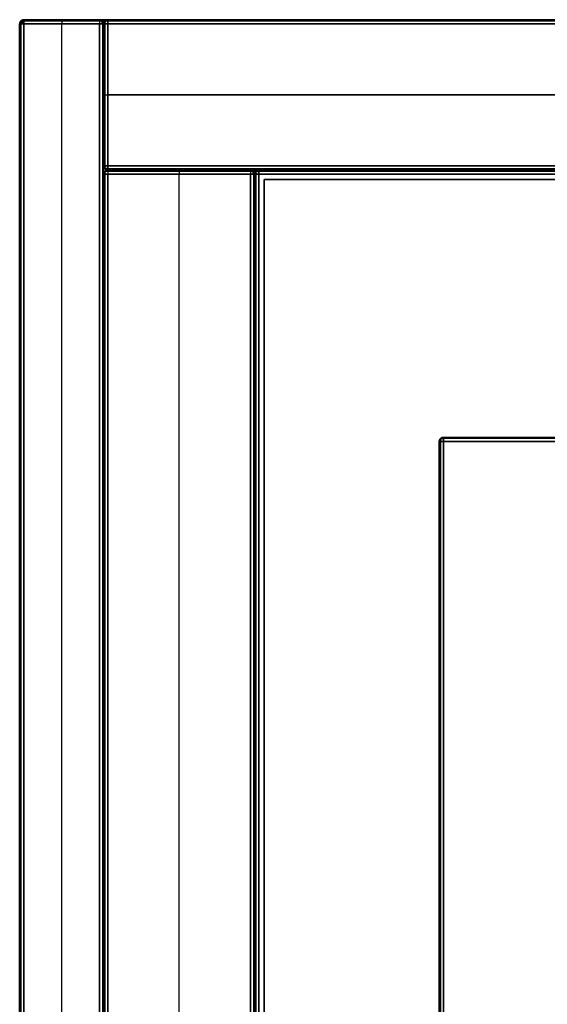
# Model space of a CAD drawing. Header units: millimetres. Extents: x 7375 to 8710, y 0 to 470.
# Tile 3 of 15: x 7375 to 7438, y 352 to 470. Entities that reach past the tile are written whole.
import ezdxf

# ---------------------------------------------------------------- set-up
doc = ezdxf.new("R2010")
doc.units = ezdxf.units.MM
doc.layers.add('ripiani', color=18, linetype='Continuous', true_color=0x4c0000)
doc.layers.add('struttura', color=18, linetype='Continuous', true_color=0x4c0000)

msp = doc.modelspace()

# ---------------------------------------------------------------- linework, layer by layer
at = {"layer": 'ripiani'}
for p, q in [((8031.48, 450.86, 443.5), (7403.89, 450.86, 443.5)), ((7403.89, 450.86, 443.5), (7403.89, 30.86, 443.5))]:
    msp.add_line(p, q, dxfattribs=at)
for points in [[(8031.48, 450.86, 439.5), (7717.68, 450.86, 439.5), (7403.89, 450.86, 439.5)], [(7403.89, 450.86, 439.5), (7403.89, 450.86, 443.5), (7403.89, 450.86, 447.5)], [(7403.89, 450.86, 447.5), (7717.68, 450.86, 447.5), (8031.48, 450.86, 447.5)], [(7403.89, 450.86, 439.5), (7403.89, 240.86, 439.5), (7403.89, 30.86, 439.5)], [(7403.89, 30.86, 447.5), (7403.89, 240.86, 447.5), (7403.89, 450.86, 447.5)]]:
    msp.add_open_spline(points, degree=2, dxfattribs=at)
at = {"layer": 'struttura'}
for p, q in [((7374.65, 469.5, 410), (7374.65, 0.5, 410)), ((7374.65, 469.5, 745), (7374.65, 0.5, 745)), ((7374.65, 469.5, 75), (7374.65, 0.5, 75)), ((7375.16, 470, 410), (7384.19, 470, 410)), ((7375.16, 470, 745), (8042.15, 470, 745)), ((7375.16, 470, 75), (8042.15, 470, 75)), ((7379.68, 470, 80.5), (7379.68, 470, 739.5)), ((7379.68, 0.5, 740), (7379.68, 469.5, 740)), ((7379.68, 0.5, 80), (7379.68, 469.5, 80)), ((7384.7, 0.5, 410), (7384.7, 469.5, 410)), ((7384.7, 469.5, 410), (7384.7, 452.5, 410)), ((7385.2, 470, 410), (8042.15, 470, 410)), ((7384.7, 461, 80.5), (7384.7, 461, 739.5)), ((7385.2, 461, 740), (8042.15, 461, 740)), ((8042.15, 461, 80), (7385.2, 461, 80)), ((7384.7, 451.5, 401), (7384.7, 15.5, 401)), ((7384.7, 451.5, 731), (7384.7, 15.5, 731)), ((7385.2, 452, 401), (7402.27, 452, 401)), ((7385.2, 452, 410), (8042.15, 452, 410)), ((7385.2, 452, 731), (8042.15, 452, 731)), ((7393.73, 452, 80.5), (7393.73, 452, 721.5)), ((7393.73, 15.5, 722), (7393.73, 451.5, 722)), ((7393.73, 15.5, 80), (7393.73, 451.5, 80)), ((7402.77, 15.5, 401), (7402.77, 451.5, 401)), ((7402.77, 451.5, 89), (7402.77, 15.5, 89)), ((7403.27, 452, 89), (8042.15, 452, 89)), ((7425.36, 420, 40), (8042.15, 420, 40)), ((7424.86, 419.5, 40), (7424.86, 50.5, 40))]:
    msp.add_line(p, q, dxfattribs=at)
for points, weights in [([(7375.16, 470, 739.5), (7374.65, 470, 739.5), (7374.65, 469.5, 739.5)], [1, 0.707106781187, 0.999999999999]), ([(7374.65, 469.5, 80.5), (7374.65, 470, 80.5), (7375.16, 470, 80.5)], [1, 0.707106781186, 1]), ([(7375.16, 470, 410), (7374.65, 470, 410), (7374.65, 469.5, 410)], [1, 0.707106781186, 1]), ([(7375.16, 470, 740.5), (7374.65, 470, 740.5), (7374.65, 469.5, 740.5)], [0.999999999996, 0.707106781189, 0.999999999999]), ([(7374.65, 469.5, 749.5), (7374.65, 470, 749.5), (7375.16, 470, 749.5)], [0.999999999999, 0.707106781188, 0.999999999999]), ([(7375.16, 470, 745), (7374.65, 470, 745), (7374.65, 469.5, 745)], [1, 0.707106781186, 1]), ([(7375.16, 470, 70.5), (7374.65, 470, 70.5), (7374.65, 469.5, 70.5)], [0.999999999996, 0.707106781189, 1]), ([(7374.65, 469.5, 79.5), (7374.65, 470, 79.5), (7375.16, 470, 79.5)], [0.999999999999, 0.707106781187, 1]), ([(7375.16, 470, 75), (7374.65, 470, 75), (7374.65, 469.5, 75)], [1, 0.707106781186, 1]), ([(7384.19, 470, 739.5), (7384.7, 470, 739.5), (7384.7, 469.5, 739.5)], [1, 0.707106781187, 0.999999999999]), ([(7384.7, 469.5, 80.5), (7384.7, 470, 80.5), (7384.19, 470, 80.5)], [0.999999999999, 0.707106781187, 1]), ([(7384.19, 470, 410), (7384.7, 470, 410), (7384.7, 469.5, 410)], [1, 0.707106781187, 1]), ([(7385.2, 470, 80.5), (7384.7, 470, 80.5), (7384.7, 469.5, 80.5)], [1, 0.707106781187, 0.999999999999]), ([(7384.7, 469.5, 739.5), (7384.7, 470, 739.5), (7385.2, 470, 739.5)], [0.999999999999, 0.707106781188, 0.999999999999]), ([(7385.2, 470, 410), (7384.7, 470, 410), (7384.7, 469.5, 410)], [1, 0.707106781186, 1]), ([(7385.2, 452, 739.5), (7384.7, 452, 739.5), (7384.7, 452.5, 739.5)], [1, 0.707106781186, 1]), ([(7384.7, 452.5, 80.5), (7384.7, 452, 80.5), (7385.2, 452, 80.5)], [1, 0.707106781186, 1]), ([(7385.2, 452, 410), (7384.7, 452, 410), (7384.7, 452.5, 410)], [1, 0.707106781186, 1]), ([(7385.2, 452, 80.5), (7384.7, 452, 80.5), (7384.7, 451.5, 80.5)], [0.999999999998, 0.707106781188, 0.999999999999]), ([(7385.2, 452, 721.5), (7384.7, 452, 721.5), (7384.7, 451.5, 721.5)], [0.999999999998, 0.707106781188, 0.999999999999]), ([(7385.2, 452, 401), (7384.7, 452, 401), (7384.7, 451.5, 401)], [1, 0.707106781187, 1]), ([(7385.2, 452, 722.5), (7384.7, 452, 722.5), (7384.7, 451.5, 722.5)], [1, 0.707106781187, 0.999999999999]), ([(7384.7, 451.5, 739.5), (7384.7, 452, 739.5), (7385.2, 452, 739.5)], [0.999999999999, 0.707106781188, 0.999999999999]), ([(7385.2, 452, 731), (7384.7, 452, 731), (7384.7, 451.5, 731)], [1, 0.707106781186, 1]), ([(7402.77, 451.5, 721.5), (7402.77, 452, 721.5), (7402.27, 452, 721.5)], [0.999999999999, 0.707106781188, 0.999999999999]), ([(7402.77, 451.5, 80.5), (7402.77, 452, 80.5), (7402.27, 452, 80.5)], [0.999999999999, 0.707106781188, 0.999999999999]), ([(7402.27, 452, 401), (7402.77, 452, 401), (7402.77, 451.5, 401)], [1, 0.707106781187, 1]), ([(7403.27, 452, 80.5), (7402.77, 452, 80.5), (7402.77, 451.5, 80.5)], [1, 0.707106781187, 0.999999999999]), ([(7402.77, 451.5, 97.5), (7402.77, 452, 97.5), (7403.27, 452, 97.5)], [0.999999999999, 0.707106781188, 0.999999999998]), ([(7403.27, 452, 89), (7402.77, 452, 89), (7402.77, 451.5, 89)], [1, 0.707106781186, 1]), ([(7424.86, 419.5, 69.5), (7424.86, 420, 69.5), (7425.36, 420, 69.5)], [0.999999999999, 0.707106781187, 0.999999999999]), ([(7425.36, 420, 10.5), (7424.86, 420, 10.5), (7424.86, 419.5, 10.5)], [1, 0.707106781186, 0.999999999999]), ([(7424.86, 419.5, 40), (7424.86, 420, 40), (7425.36, 420, 40)], [1, 0.707106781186, 1])]:
    msp.add_rational_spline(points, weights, degree=2, dxfattribs=at)
at = {"layer": 'struttura', "extrusion": (-1.14704e-12, -0.707107, 0.707107)}
msp.add_rational_spline([(7375.16, 469.85, 749.85), (7374.95, 469.85, 749.85), (7374.8, 469.75, 749.75), (7374.65, 469.64, 749.64), (7374.65, 469.5, 749.5)], [0.853553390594, 0.787291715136, 0.853553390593, 0.788636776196, 0.850917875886], degree=2, knots=[2.659066, 2.659066, 2.659066, 3.494069, 3.494069, 4.312121, 4.312121, 4.312121], dxfattribs=at)
at = {"layer": 'struttura', "extrusion": (-9.59534e-13, -0.707107, -0.707107)}
msp.add_rational_spline([(7375.16, 469.85, 70.15), (7374.95, 469.85, 70.15), (7374.8, 469.75, 70.25), (7374.65, 469.64, 70.36), (7374.65, 469.5, 70.5)], [0.853553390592, 0.787291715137, 0.853553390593, 0.788636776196, 0.850917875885], degree=2, knots=[2.659066, 2.659066, 2.659066, 3.494069, 3.494069, 4.312121, 4.312121, 4.312121], dxfattribs=at)
at = {"layer": 'struttura', "extrusion": (-7.94578e-14, 0.707107, -0.707107)}
msp.add_rational_spline([(7375.16, 469.85, 79.85), (7374.95, 469.85, 79.85), (7374.8, 469.75, 79.75), (7374.65, 469.64, 79.64), (7374.65, 469.5, 79.5)], [0.853553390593, 0.787291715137, 0.853553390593, 0.788636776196, 0.850917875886], degree=2, knots=[2.659066, 2.659066, 2.659066, 3.494069, 3.494069, 4.312121, 4.312121, 4.312121], dxfattribs=at)
at = {"layer": 'struttura'}
for points in [[(7374.65, 0.5, 739.5), (7374.65, 235, 739.5), (7374.65, 469.5, 739.5)], [(7374.65, 469.5, 739.5), (7374.65, 469.5, 410), (7374.65, 469.5, 80.5)], [(7374.65, 469.5, 80.5), (7374.65, 235, 80.5), (7374.65, 0.5, 80.5)], [(7374.65, 0.5, 749.5), (7374.65, 235, 749.5), (7374.65, 469.5, 749.5)], [(7374.65, 469.5, 749.5), (7374.65, 469.5, 745), (7374.65, 469.5, 740.5)], [(7374.65, 469.5, 740.5), (7374.65, 235, 740.5), (7374.65, 0.5, 740.5)], [(7374.65, 0.5, 79.5), (7374.65, 235, 79.5), (7374.65, 469.5, 79.5)], [(7374.65, 469.5, 79.5), (7374.65, 469.5, 75), (7374.65, 469.5, 70.5)], [(7374.65, 469.5, 70.5), (7374.65, 235, 70.5), (7374.65, 0.5, 70.5)], [(7374.8, 469.85, 739.5), (7374.8, 469.85, 410), (7374.8, 469.85, 80.5)], [(7374.8, 469.85, 749.5), (7374.8, 469.85, 745), (7374.8, 469.85, 740.5)], [(7374.8, 469.85, 79.5), (7374.8, 469.85, 75), (7374.8, 469.85, 70.5)], [(7374.8, 469.5, 739.85), (7374.8, 235, 739.85), (7374.8, 0.5, 739.85)], [(7374.8, 0.5, 80.15), (7374.8, 235, 80.15), (7374.8, 469.5, 80.15)], [(7374.8, 469.5, 749.85), (7374.8, 235, 749.85), (7374.8, 0.5, 749.85)], [(7374.8, 0.5, 740.15), (7374.8, 235, 740.15), (7374.8, 469.5, 740.15)], [(7374.8, 469.5, 79.85), (7374.8, 235, 79.85), (7374.8, 0.5, 79.85)], [(7374.8, 0.5, 70.15), (7374.8, 235, 70.15), (7374.8, 469.5, 70.15)], [(7384.19, 470, 80.5), (7379.68, 470, 80.5), (7375.16, 470, 80.5)], [(7375.16, 470, 80.5), (7375.16, 470, 410), (7375.16, 470, 739.5)], [(7375.16, 470, 739.5), (7379.68, 470, 739.5), (7384.19, 470, 739.5)], [(7375.16, 470, 749.5), (7375.16, 470, 745), (7375.16, 470, 740.5)], [(8042.15, 470, 740.5), (7708.66, 470, 740.5), (7375.16, 470, 740.5)], [(7375.16, 470, 749.5), (7708.66, 470, 749.5), (8042.15, 470, 749.5)], [(7375.16, 470, 79.5), (7375.16, 470, 75), (7375.16, 470, 70.5)], [(8042.15, 470, 70.5), (7708.66, 470, 70.5), (7375.16, 470, 70.5)], [(7375.16, 470, 79.5), (7708.66, 470, 79.5), (8042.15, 470, 79.5)], [(7375.16, 469.85, 80.15), (7379.68, 469.85, 80.15), (7384.19, 469.85, 80.15)], [(7384.19, 469.85, 739.85), (7379.68, 469.85, 739.85), (7375.16, 469.85, 739.85)], [(7375.16, 469.85, 740.15), (7708.66, 469.85, 740.15), (8042.15, 469.85, 740.15)], [(8042.15, 469.85, 749.85), (7708.66, 469.85, 749.85), (7375.16, 469.85, 749.85)], [(7375.16, 469.85, 70.15), (7708.66, 469.85, 70.15), (8042.15, 469.85, 70.15)], [(8042.15, 469.85, 79.85), (7708.66, 469.85, 79.85), (7375.16, 469.85, 79.85)], [(7384.19, 469.5, 740), (7379.68, 469.5, 740), (7375.16, 469.5, 740)], [(7375.16, 469.5, 740), (7375.16, 235, 740), (7375.16, 0.5, 740)], [(7375.16, 0.5, 80), (7375.16, 235, 80), (7375.16, 469.5, 80)], [(7375.16, 469.5, 80), (7379.68, 469.5, 80), (7384.19, 469.5, 80)], [(7375.16, 0.5, 750), (7375.16, 235, 750), (7375.16, 469.5, 750)], [(7375.16, 469.5, 740), (7375.16, 235, 740), (7375.16, 0.5, 740)], [(8042.15, 469.5, 750), (7708.66, 469.5, 750), (7375.16, 469.5, 750)], [(7375.16, 469.5, 740), (7708.66, 469.5, 740), (8042.15, 469.5, 740)], [(7375.16, 0.5, 80), (7375.16, 235, 80), (7375.16, 469.5, 80)], [(7375.16, 469.5, 70), (7375.16, 235, 70), (7375.16, 0.5, 70)], [(8042.15, 469.5, 80), (7708.66, 469.5, 80), (7375.16, 469.5, 80)], [(7375.16, 469.5, 70), (7708.66, 469.5, 70), (8042.15, 469.5, 70)], [(7384.19, 470, 739.5), (7384.19, 470, 410), (7384.19, 470, 80.5)], [(7384.19, 0.5, 740), (7384.19, 235, 740), (7384.19, 469.5, 740)], [(7384.19, 469.5, 80), (7384.19, 235, 80), (7384.19, 0.5, 80)], [(7384.55, 469.85, 80.5), (7384.55, 469.85, 410), (7384.55, 469.85, 739.5)], [(7384.55, 469.5, 739.85), (7384.55, 235, 739.85), (7384.55, 0.5, 739.85)], [(7384.55, 469.5, 80.15), (7384.55, 235, 80.15), (7384.55, 0.5, 80.15)], [(7384.7, 0.5, 80.5), (7384.7, 235, 80.5), (7384.7, 469.5, 80.5)], [(7384.7, 469.5, 80.5), (7384.7, 469.5, 410), (7384.7, 469.5, 739.5)], [(7384.7, 469.5, 739.5), (7384.7, 235, 739.5), (7384.7, 0.5, 739.5)], [(7384.7, 452.5, 739.5), (7384.7, 461, 739.5), (7384.7, 469.5, 739.5)], [(7384.7, 469.5, 739.5), (7384.7, 469.5, 410), (7384.7, 469.5, 80.5)], [(7384.7, 469.5, 80.5), (7384.7, 461, 80.5), (7384.7, 452.5, 80.5)], [(7384.84, 469.85, 739.5), (7384.84, 469.85, 410), (7384.84, 469.85, 80.5)], [(7384.84, 469.5, 739.85), (7384.84, 461, 739.85), (7384.84, 452.5, 739.85)], [(7384.84, 452.5, 80.15), (7384.84, 461, 80.15), (7384.84, 469.5, 80.15)], [(7385.2, 470, 739.5), (7385.2, 470, 410), (7385.2, 470, 80.5)], [(8042.15, 470, 80.5), (7713.68, 470, 80.5), (7385.2, 470, 80.5)], [(7385.2, 470, 739.5), (7713.68, 470, 739.5), (8042.15, 470, 739.5)], [(7385.2, 469.85, 80.15), (7713.68, 469.85, 80.15), (8042.15, 469.85, 80.15)], [(8042.15, 469.85, 739.85), (7713.68, 469.85, 739.85), (7385.2, 469.85, 739.85)], [(7385.2, 452.5, 740), (7385.2, 461, 740), (7385.2, 469.5, 740)], [(7385.2, 469.5, 80), (7385.2, 461, 80), (7385.2, 452.5, 80)], [(8042.15, 469.5, 740), (7713.68, 469.5, 740), (7385.2, 469.5, 740)], [(7385.2, 469.5, 80), (7713.68, 469.5, 80), (8042.15, 469.5, 80)], [(7384.7, 452.5, 80.5), (7384.7, 452.5, 410), (7384.7, 452.5, 739.5)], [(7384.7, 15.5, 721.5), (7384.7, 233.5, 721.5), (7384.7, 451.5, 721.5)], [(7384.7, 451.5, 721.5), (7384.7, 451.5, 401), (7384.7, 451.5, 80.5)], [(7384.7, 451.5, 80.5), (7384.7, 233.5, 80.5), (7384.7, 15.5, 80.5)], [(7384.7, 15.5, 739.5), (7384.7, 233.5, 739.5), (7384.7, 451.5, 739.5)], [(7384.7, 451.5, 739.5), (7384.7, 451.5, 731), (7384.7, 451.5, 722.5)], [(7384.7, 451.5, 722.5), (7384.7, 233.5, 722.5), (7384.7, 15.5, 722.5)], [(7384.84, 452.15, 739.5), (7384.84, 452.15, 410), (7384.84, 452.15, 80.5)], [(7384.84, 451.85, 721.5), (7384.84, 451.85, 401), (7384.84, 451.85, 80.5)], [(7384.84, 451.85, 739.5), (7384.84, 451.85, 731), (7384.84, 451.85, 722.5)], [(7384.84, 451.5, 721.85), (7384.84, 233.5, 721.85), (7384.84, 15.5, 721.85)], [(7384.84, 15.5, 80.15), (7384.84, 233.5, 80.15), (7384.84, 451.5, 80.15)], [(7384.84, 451.5, 739.85), (7384.84, 233.5, 739.85), (7384.84, 15.5, 739.85)], [(7384.84, 15.5, 722.15), (7384.84, 233.5, 722.15), (7384.84, 451.5, 722.15)], [(7385.2, 452.5, 740), (7713.68, 452.5, 740), (8042.15, 452.5, 740)], [(8042.15, 452.5, 80), (7713.68, 452.5, 80), (7385.2, 452.5, 80)], [(7385.2, 452.15, 80.15), (7713.68, 452.15, 80.15), (8042.15, 452.15, 80.15)], [(8042.15, 452.15, 739.85), (7713.68, 452.15, 739.85), (7385.2, 452.15, 739.85)], [(7402.27, 452, 80.5), (7393.73, 452, 80.5), (7385.2, 452, 80.5)], [(7385.2, 452, 80.5), (7385.2, 452, 401), (7385.2, 452, 721.5)], [(7385.2, 452, 721.5), (7393.73, 452, 721.5), (7402.27, 452, 721.5)], [(7385.2, 452, 80.5), (7385.2, 452, 410), (7385.2, 452, 739.5)], [(8042.15, 452, 739.5), (7713.68, 452, 739.5), (7385.2, 452, 739.5)], [(7385.2, 452, 80.5), (7713.68, 452, 80.5), (8042.15, 452, 80.5)], [(7385.2, 452, 739.5), (7385.2, 452, 731), (7385.2, 452, 722.5)], [(8042.15, 452, 722.5), (7713.68, 452, 722.5), (7385.2, 452, 722.5)], [(7385.2, 452, 739.5), (7713.68, 452, 739.5), (8042.15, 452, 739.5)], [(7385.2, 451.85, 80.15), (7393.73, 451.85, 80.15), (7402.27, 451.85, 80.15)], [(7402.27, 451.85, 721.85), (7393.73, 451.85, 721.85), (7385.2, 451.85, 721.85)], [(7385.2, 451.85, 722.15), (7713.68, 451.85, 722.15), (8042.15, 451.85, 722.15)], [(8042.15, 451.85, 739.85), (7713.68, 451.85, 739.85), (7385.2, 451.85, 739.85)], [(7402.27, 451.5, 722), (7393.73, 451.5, 722), (7385.2, 451.5, 722)], [(7385.2, 451.5, 722), (7385.2, 233.5, 722), (7385.2, 15.5, 722)], [(7385.2, 15.5, 80), (7385.2, 233.5, 80), (7385.2, 451.5, 80)], [(7385.2, 451.5, 80), (7393.73, 451.5, 80), (7402.27, 451.5, 80)], [(7385.2, 15.5, 740), (7385.2, 233.5, 740), (7385.2, 451.5, 740)], [(7385.2, 451.5, 722), (7385.2, 233.5, 722), (7385.2, 15.5, 722)], [(8042.15, 451.5, 740), (7713.68, 451.5, 740), (7385.2, 451.5, 740)], [(7385.2, 451.5, 722), (7713.68, 451.5, 722), (8042.15, 451.5, 722)], [(7402.27, 452, 721.5), (7402.27, 452, 401), (7402.27, 452, 80.5)], [(7402.27, 15.5, 722), (7402.27, 233.5, 722), (7402.27, 451.5, 722)], [(7402.27, 451.5, 80), (7402.27, 233.5, 80), (7402.27, 15.5, 80)], [(7402.62, 451.85, 80.5), (7402.62, 451.85, 401), (7402.62, 451.85, 721.5)], [(7402.62, 451.5, 721.85), (7402.62, 233.5, 721.85), (7402.62, 15.5, 721.85)], [(7402.62, 451.5, 80.15), (7402.62, 233.5, 80.15), (7402.62, 15.5, 80.15)], [(7402.77, 15.5, 80.5), (7402.77, 233.5, 80.5), (7402.77, 451.5, 80.5)], [(7402.77, 451.5, 80.5), (7402.77, 451.5, 401), (7402.77, 451.5, 721.5)], [(7402.77, 451.5, 721.5), (7402.77, 233.5, 721.5), (7402.77, 15.5, 721.5)], [(7402.77, 451.5, 80.5), (7402.77, 233.5, 80.5), (7402.77, 15.5, 80.5)], [(7402.77, 15.5, 97.5), (7402.77, 233.5, 97.5), (7402.77, 451.5, 97.5)], [(7402.77, 451.5, 97.5), (7402.77, 451.5, 89), (7402.77, 451.5, 80.5)], [(7402.92, 451.85, 97.5), (7402.92, 451.85, 89), (7402.92, 451.85, 80.5)], [(7402.92, 15.5, 97.85), (7402.92, 233.5, 97.85), (7402.92, 451.5, 97.85)], [(7402.92, 451.5, 80.15), (7402.92, 233.5, 80.15), (7402.92, 15.5, 80.15)], [(7403.27, 452, 97.5), (7403.27, 452, 89), (7403.27, 452, 80.5)], [(8042.15, 452, 80.5), (7722.71, 452, 80.5), (7403.27, 452, 80.5)], [(7403.27, 452, 97.5), (7722.71, 452, 97.5), (8042.15, 452, 97.5)], [(8042.15, 451.85, 97.85), (7722.71, 451.85, 97.85), (7403.27, 451.85, 97.85)], [(7403.27, 451.85, 80.15), (7722.71, 451.85, 80.15), (8042.15, 451.85, 80.15)], [(7403.27, 15.5, 98), (7403.27, 233.5, 98), (7403.27, 451.5, 98)], [(7403.27, 451.5, 80), (7403.27, 233.5, 80), (7403.27, 15.5, 80)], [(8042.15, 451.5, 98), (7722.71, 451.5, 98), (7403.27, 451.5, 98)], [(7403.27, 451.5, 80), (7722.71, 451.5, 80), (8042.15, 451.5, 80)], [(7425.01, 419.85, 10.5), (7425.01, 419.85, 40), (7425.01, 419.85, 69.5)], [(7425.36, 420, 69.5), (7425.36, 420, 40), (7425.36, 420, 10.5)], [(8042.15, 420, 10.5), (7733.76, 420, 10.5), (7425.36, 420, 10.5)], [(7425.36, 420, 69.5), (7733.76, 420, 69.5), (8042.15, 420, 69.5)], [(8042.15, 419.85, 10.15), (7733.76, 419.85, 10.15), (7425.36, 419.85, 10.15)], [(8042.15, 419.85, 69.85), (7733.76, 419.85, 69.85), (7425.36, 419.85, 69.85)], [(7424.86, 419.5, 69.5), (7424.86, 419.5, 40), (7424.86, 419.5, 10.5)], [(7424.86, 419.5, 10.5), (7424.86, 235, 10.5), (7424.86, 50.5, 10.5)], [(7424.86, 50.5, 69.5), (7424.86, 235, 69.5), (7424.86, 419.5, 69.5)], [(7425.01, 419.5, 10.15), (7425.01, 235, 10.15), (7425.01, 50.5, 10.15)], [(7425.01, 419.5, 69.85), (7425.01, 235, 69.85), (7425.01, 50.5, 69.85)], [(7425.36, 419.5, 10), (7425.36, 235, 10), (7425.36, 50.5, 10)], [(7425.36, 50.5, 70), (7425.36, 235, 70), (7425.36, 419.5, 70)], [(7425.36, 419.5, 10), (7733.76, 419.5, 10), (8042.15, 419.5, 10)], [(8042.15, 419.5, 70), (7733.76, 419.5, 70), (7425.36, 419.5, 70)]]:
    msp.add_open_spline(points, degree=2, dxfattribs=at)
at = {"layer": 'struttura', "extrusion": (5.66092e-13, -1, -1.13687e-13)}
msp.add_rational_spline([(7375.16, 469.5, 740), (7374.65, 469.5, 740), (7374.65, 469.5, 739.5)], [0.999999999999, 0.707106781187, 0.999999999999], degree=2, dxfattribs=at)
at = {"layer": 'struttura', "extrusion": (1.13218e-13, 1, -5.68434e-13)}
msp.add_rational_spline([(7374.65, 469.5, 80.5), (7374.65, 469.5, 80), (7375.16, 469.5, 80)], [0.999999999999, 0.707106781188, 0.999999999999], degree=2, dxfattribs=at)
at = {"layer": 'struttura', "extrusion": (-4.75518e-12, -1, 4.3201e-12)}
msp.add_rational_spline([(7375.16, 469.5, 750), (7374.65, 469.5, 750), (7374.65, 469.5, 749.5)], [0.999999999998, 0.707106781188, 0.999999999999], degree=2, dxfattribs=at)
at = {"layer": 'struttura', "extrusion": (3.73621e-12, -1, 4.54747e-12)}
msp.add_rational_spline([(7374.65, 469.5, 740.5), (7374.65, 469.5, 740), (7375.16, 469.5, 740)], [1, 0.707106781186, 1], degree=2, dxfattribs=at)
at = {"layer": 'struttura', "extrusion": (1.13218e-13, 1, 1.13687e-13)}
msp.add_rational_spline([(7375.16, 469.5, 80), (7374.65, 469.5, 80), (7374.65, 469.5, 79.5)], [0.999999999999, 0.707106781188, 0.999999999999], degree=2, dxfattribs=at)
at = {"layer": 'struttura', "extrusion": (-4.3023e-12, 1, -4.66116e-12)}
msp.add_rational_spline([(7374.65, 469.5, 70.5), (7374.65, 469.5, 70), (7375.16, 469.5, 70)], [0.999999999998, 0.707106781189, 0.999999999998], degree=2, dxfattribs=at)
at = {"layer": 'struttura', "extrusion": (-0.50236, 0.504438, 0.702265)}
msp.add_rational_spline([(7374.75, 469.5, 80.21), (7374.85, 469.8, 80.06), (7375.16, 469.91, 80.21)], [0.938826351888, 0.768280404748, 0.938826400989], degree=2, dxfattribs=at)
at = {"layer": 'struttura', "extrusion": (-0.50236, -0.702265, 0.504438)}
msp.add_rational_spline([(7374.75, 469.79, 739.5), (7374.85, 469.94, 739.8), (7375.16, 469.79, 739.91)], [0.938826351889, 0.768280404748, 0.938826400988], degree=2, dxfattribs=at)
at = {"layer": 'struttura', "extrusion": (0.50236, 0.702265, 0.504438)}
for points, weights in [([(7375.16, 469.79, 740.09), (7374.85, 469.94, 740.2), (7374.75, 469.79, 740.5)], [0.938837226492, 0.768274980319, 0.938826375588]), ([(7385.2, 451.79, 80.09), (7384.89, 451.94, 80.2), (7384.79, 451.79, 80.5)], [0.938826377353, 0.768280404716, 0.938826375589])]:
    msp.add_rational_spline(points, weights, degree=2, dxfattribs=at)
at = {"layer": 'struttura', "extrusion": (-0.705646, 7.62651e-12, -0.708565)}
msp.add_rational_spline([(7374.8, 469.5, 739.85), (7374.8, 469.71, 739.85), (7374.91, 469.86, 739.75), (7375.01, 470, 739.64), (7375.16, 470, 739.5)], [0.853553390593, 0.787291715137, 0.853553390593, 0.788636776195, 0.850917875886], degree=2, knots=[2.659066, 2.659066, 2.659066, 3.494069, 3.494069, 4.312121, 4.312121, 4.312121], dxfattribs=at)
at = {"layer": 'struttura', "extrusion": (-0.705646, -1.41695e-11, 0.708565)}
msp.add_rational_spline([(7374.8, 469.5, 740.15), (7374.8, 469.71, 740.15), (7374.91, 469.86, 740.25), (7375.01, 470, 740.36), (7375.16, 470, 740.5)], [0.853553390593, 0.787291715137, 0.853553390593, 0.788636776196, 0.850917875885], degree=2, knots=[2.659066, 2.659066, 2.659066, 3.494069, 3.494069, 4.312121, 4.312121, 4.312121], dxfattribs=at)
at = {"layer": 'struttura', "extrusion": (-0.700059, -0.504934, -0.504934)}
for points, weights in [([(7374.86, 469.5, 749.91), (7374.72, 469.8, 749.8), (7374.86, 469.91, 749.5)], [0.938826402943, 0.768280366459, 0.938826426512]), ([(7374.86, 469.5, 79.91), (7374.72, 469.8, 79.8), (7374.86, 469.91, 79.5)], [0.938826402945, 0.768280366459, 0.93882642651]), ([(7384.91, 469.5, 739.91), (7384.76, 469.8, 739.8), (7384.91, 469.91, 739.5)], [0.938826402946, 0.768280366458, 0.938826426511]), ([(7384.91, 451.5, 721.91), (7384.76, 451.8, 721.8), (7384.91, 451.91, 721.5)], [0.938826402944, 0.768280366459, 0.938826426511]), ([(7425.07, 419.5, 69.91), (7424.93, 419.8, 69.8), (7425.07, 419.91, 69.5)], [0.938826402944, 0.768280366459, 0.938826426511])]:
    msp.add_rational_spline(points, weights, degree=2, dxfattribs=at)
at = {"layer": 'struttura', "extrusion": (-0.700059, -0.504934, 0.504934)}
for points, weights in [([(7374.86, 469.91, 70.5), (7374.72, 469.8, 70.2), (7374.86, 469.5, 70.09)], [0.938826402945, 0.768280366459, 0.93882642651]), ([(7384.91, 469.91, 80.5), (7384.76, 469.8, 80.2), (7384.91, 469.5, 80.09)], [0.938826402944, 0.768280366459, 0.93882642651]), ([(7384.91, 451.91, 722.5), (7384.76, 451.8, 722.2), (7384.91, 451.5, 722.09)], [0.938826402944, 0.768280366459, 0.938826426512]), ([(7402.98, 451.91, 80.5), (7402.84, 451.8, 80.2), (7402.98, 451.5, 80.09)], [0.938826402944, 0.768280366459, 0.938826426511]), ([(7425.07, 419.91, 10.5), (7424.93, 419.8, 10.2), (7425.07, 419.5, 10.09)], [0.938826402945, 0.768280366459, 0.938826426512])]:
    msp.add_rational_spline(points, weights, degree=2, dxfattribs=at)
at = {"layer": 'struttura', "extrusion": (0.705646, 0.708565, 1.95634e-11)}
msp.add_rational_spline([(7374.8, 469.85, 80.5), (7374.8, 469.85, 80.29), (7374.91, 469.75, 80.14), (7375.01, 469.64, 80), (7375.16, 469.5, 80)], [0.853553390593, 0.787291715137, 0.853553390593, 0.788636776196, 0.850917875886], degree=2, knots=[2.659066, 2.659066, 2.659066, 3.494069, 3.494069, 4.312121, 4.312121, 4.312121], dxfattribs=at)
at = {"layer": 'struttura', "extrusion": (-1, 1.27329e-11, -7.27596e-12)}
msp.add_rational_spline([(7375.16, 469.5, 80), (7375.16, 470, 80), (7375.16, 470, 80.5)], [0.999999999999, 0.707106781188, 0.999999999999], degree=2, dxfattribs=at)
at = {"layer": 'struttura', "extrusion": (-1, 0, 0)}
msp.add_rational_spline([(7375.16, 469.5, 740), (7375.16, 470, 740), (7375.16, 470, 739.5)], [0.999999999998, 0.707106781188, 1], degree=2, dxfattribs=at)
at = {"layer": 'struttura', "extrusion": (1, -3.63798e-12, 1.81899e-12)}
msp.add_rational_spline([(7375.16, 469.5, 750), (7375.16, 470, 750), (7375.16, 470, 749.5)], [1, 0.707106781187, 1], degree=2, dxfattribs=at)
at = {"layer": 'struttura', "extrusion": (1, 1.81899e-12, 1.81899e-12)}
msp.add_rational_spline([(7375.16, 469.5, 740), (7375.16, 470, 740), (7375.16, 470, 740.5)], [1, 0.707106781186, 1], degree=2, dxfattribs=at)
at = {"layer": 'struttura', "extrusion": (-1, -5.45697e-12, 5.45697e-12)}
msp.add_rational_spline([(7375.16, 470, 70.5), (7375.16, 470, 70), (7375.16, 469.5, 70)], [0.999999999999, 0.707106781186, 0.999999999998], degree=2, dxfattribs=at)
at = {"layer": 'struttura', "extrusion": (1, 5.45697e-12, 5.45697e-12)}
msp.add_rational_spline([(7375.16, 469.5, 80), (7375.16, 470, 80), (7375.16, 470, 79.5)], [1, 0.707106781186, 1], degree=2, dxfattribs=at)
at = {"layer": 'struttura', "extrusion": (1, -1.45519e-11, 9.09495e-12)}
msp.add_rational_spline([(7379.68, 470, 80.5), (7379.68, 470, 80), (7379.68, 469.5, 80)], [1, 0.707106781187, 1], degree=2, dxfattribs=at)
at = {"layer": 'struttura', "extrusion": (-1, 5.45697e-12, 7.27596e-12)}
msp.add_rational_spline([(7379.68, 470, 739.5), (7379.68, 470, 740), (7379.68, 469.5, 740)], [1, 0.707106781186, 1], degree=2, dxfattribs=at)
at = {"layer": 'struttura', "extrusion": (-1, 9.09495e-12, -3.63798e-12)}
msp.add_rational_spline([(7384.19, 470, 80.5), (7384.19, 470, 80), (7384.19, 469.5, 80)], [0.999999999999, 0.707106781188, 0.999999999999], degree=2, dxfattribs=at)
at = {"layer": 'struttura', "extrusion": (-1, -7.27596e-12, -5.45697e-12)}
msp.add_rational_spline([(7384.19, 470, 739.5), (7384.19, 470, 740), (7384.19, 469.5, 740)], [1, 0.707106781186, 1], degree=2, dxfattribs=at)
at = {"layer": 'struttura', "extrusion": (-0.705646, 2.53577e-12, -0.708565)}
msp.add_rational_spline([(7384.55, 469.5, 80.15), (7384.55, 469.71, 80.15), (7384.44, 469.86, 80.25), (7384.34, 470, 80.36), (7384.19, 470, 80.5)], [0.853553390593, 0.787291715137, 0.853553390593, 0.788636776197, 0.850917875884], degree=2, knots=[2.659066, 2.659066, 2.659066, 3.494069, 3.494069, 4.312121, 4.312121, 4.312121], dxfattribs=at)
at = {"layer": 'struttura', "extrusion": (-0.50236, 0.702265, 0.504438)}
for points, weights in [([(7384.6, 469.79, 80.5), (7384.5, 469.94, 80.2), (7384.19, 469.79, 80.09)], [0.938826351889, 0.768280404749, 0.938826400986]), ([(7402.68, 451.79, 80.5), (7402.57, 451.94, 80.2), (7402.27, 451.79, 80.09)], [0.938826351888, 0.768280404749, 0.938826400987])]:
    msp.add_rational_spline(points, weights, degree=2, dxfattribs=at)
at = {"layer": 'struttura', "extrusion": (2.10264e-12, -0.707107, 0.707107)}
msp.add_rational_spline([(7384.7, 469.5, 739.5), (7384.7, 469.64, 739.64), (7384.55, 469.75, 739.75), (7384.4, 469.85, 739.85), (7384.19, 469.85, 739.85)], [0.850917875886, 0.788636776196, 0.853553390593, 0.787291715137, 0.853553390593], degree=2, knots=[2.301758, 2.301758, 2.301758, 3.119811, 3.119811, 3.954813, 3.954813, 3.954813], dxfattribs=at)
at = {"layer": 'struttura', "extrusion": (-5.66092e-13, -1, -5.68434e-13)}
msp.add_rational_spline([(7384.7, 469.5, 739.5), (7384.7, 469.5, 740), (7384.19, 469.5, 740)], [0.999999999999, 0.707106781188, 0.999999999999], degree=2, dxfattribs=at)
at = {"layer": 'struttura', "extrusion": (7.92529e-13, 1, -9.09495e-13)}
msp.add_rational_spline([(7384.7, 469.5, 80.5), (7384.7, 469.5, 80), (7384.19, 469.5, 80)], [1, 0.707106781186, 1], degree=2, dxfattribs=at)
at = {"layer": 'struttura', "extrusion": (0.700059, -0.504934, -0.504934)}
for points, weights in [([(7384.49, 469.5, 739.91), (7384.63, 469.8, 739.8), (7384.49, 469.91, 739.5)], [0.93882642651, 0.768280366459, 0.938826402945]), ([(7384.91, 452.5, 80.09), (7384.76, 452.2, 80.2), (7384.91, 452.09, 80.5)], [0.938826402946, 0.768280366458, 0.938826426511]), ([(7402.56, 451.5, 721.91), (7402.71, 451.8, 721.8), (7402.56, 451.91, 721.5)], [0.938826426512, 0.768280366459, 0.938826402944])]:
    msp.add_rational_spline(points, weights, degree=2, dxfattribs=at)
at = {"layer": 'struttura', "extrusion": (-5.25605e-13, 0.707107, 0.707107)}
msp.add_rational_spline([(7385.2, 469.85, 80.15), (7384.99, 469.85, 80.15), (7384.84, 469.75, 80.25), (7384.7, 469.64, 80.36), (7384.7, 469.5, 80.5)], [0.853553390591, 0.787291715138, 0.853553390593, 0.788636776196, 0.850917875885], degree=2, knots=[2.659066, 2.659066, 2.659066, 3.494069, 3.494069, 4.312121, 4.312121, 4.312121], dxfattribs=at)
at = {"layer": 'struttura', "extrusion": (-1.91129e-13, -0.707107, 0.707107)}
msp.add_rational_spline([(7385.2, 469.85, 739.85), (7384.99, 469.85, 739.85), (7384.84, 469.75, 739.75), (7384.7, 469.64, 739.64), (7384.7, 469.5, 739.5)], [0.853553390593, 0.787291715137, 0.853553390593, 0.788636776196, 0.850917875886], degree=2, knots=[2.659066, 2.659066, 2.659066, 3.494069, 3.494069, 4.312121, 4.312121, 4.312121], dxfattribs=at)
at = {"layer": 'struttura', "extrusion": (6.90633e-12, -1, -7.16227e-12)}
msp.add_rational_spline([(7385.2, 469.5, 740), (7384.7, 469.5, 740), (7384.7, 469.5, 739.5)], [1, 0.707106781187, 0.999999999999], degree=2, dxfattribs=at)
at = {"layer": 'struttura', "extrusion": (7.58564e-12, 1, 7.16227e-12)}
msp.add_rational_spline([(7384.7, 469.5, 80.5), (7384.7, 469.5, 80), (7385.2, 469.5, 80)], [0.999999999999, 0.707106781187, 1], degree=2, dxfattribs=at)
at = {"layer": 'struttura', "extrusion": (1, 1.24077e-24, 1.81899e-12)}
msp.add_rational_spline([(7385.2, 469.5, 80), (7385.2, 470, 80), (7385.2, 470, 80.5)], [1, 0.707106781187, 1], degree=2, dxfattribs=at)
at = {"layer": 'struttura', "extrusion": (-1, -1.09139e-11, -1.09139e-11)}
msp.add_rational_spline([(7385.2, 470, 739.5), (7385.2, 470, 740), (7385.2, 469.5, 740)], [1, 0.707106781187, 1], degree=2, dxfattribs=at)
at = {"layer": 'struttura', "extrusion": (8.94426e-12, -1, -8.75389e-12)}
msp.add_rational_spline([(7384.7, 461, 739.5), (7384.7, 461, 740), (7385.2, 461, 740)], [1, 0.707106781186, 1], degree=2, dxfattribs=at)
at = {"layer": 'struttura', "extrusion": (-9.39713e-12, -1, -8.6402e-12)}
msp.add_rational_spline([(7384.7, 461, 80.5), (7384.7, 461, 80), (7385.2, 461, 80)], [1, 0.707106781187, 1], degree=2, dxfattribs=at)
at = {"layer": 'struttura', "extrusion": (7.24598e-12, -1, -6.9349e-12)}
msp.add_rational_spline([(7384.7, 452.5, 739.5), (7384.7, 452.5, 740), (7385.2, 452.5, 740)], [0.999999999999, 0.707106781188, 0.999999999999], degree=2, dxfattribs=at)
at = {"layer": 'struttura', "extrusion": (7.47242e-12, 1, 7.27596e-12)}
msp.add_rational_spline([(7385.2, 452.5, 80), (7384.7, 452.5, 80), (7384.7, 452.5, 80.5)], [0.999999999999, 0.707106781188, 0.999999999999], degree=2, dxfattribs=at)
at = {"layer": 'struttura', "extrusion": (1.88944e-13, -0.707107, 0.707107)}
msp.add_rational_spline([(7385.2, 452.15, 80.15), (7384.99, 452.15, 80.15), (7384.84, 452.25, 80.25), (7384.7, 452.36, 80.36), (7384.7, 452.5, 80.5)], [0.853553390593, 0.787291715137, 0.853553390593, 0.788636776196, 0.850917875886], degree=2, knots=[2.659066, 2.659066, 2.659066, 3.494069, 3.494069, 4.312121, 4.312121, 4.312121], dxfattribs=at)
at = {"layer": 'struttura', "extrusion": (2.02575e-13, 0.707107, 0.707107)}
msp.add_rational_spline([(7385.2, 452.15, 739.85), (7384.99, 452.15, 739.85), (7384.84, 452.25, 739.75), (7384.7, 452.36, 739.64), (7384.7, 452.5, 739.5)], [0.853553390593, 0.787291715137, 0.853553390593, 0.788636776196, 0.850917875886], degree=2, knots=[2.659066, 2.659066, 2.659066, 3.494069, 3.494069, 4.312121, 4.312121, 4.312121], dxfattribs=at)
at = {"layer": 'struttura', "extrusion": (1.14689e-12, -0.707107, 0.707107)}
msp.add_rational_spline([(7385.2, 451.86, 739.85), (7384.99, 451.86, 739.85), (7384.84, 451.75, 739.75), (7384.7, 451.65, 739.64), (7384.7, 451.51, 739.5)], [1, 0.922369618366, 1, 0.924733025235, 0.995417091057], degree=2, knots=[2.659066, 2.659066, 2.659066, 3.494069, 3.494069, 4.30365, 4.30365, 4.30365], dxfattribs=at)
at = {"layer": 'struttura', "extrusion": (-7.9829e-13, 0.707107, -0.707107)}
msp.add_rational_spline([(7385.2, 451.85, 721.85), (7384.99, 451.85, 721.85), (7384.84, 451.75, 721.75), (7384.7, 451.64, 721.64), (7384.7, 451.5, 721.5)], [0.853553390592, 0.787291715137, 0.853553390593, 0.788636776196, 0.850917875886], degree=2, knots=[2.659066, 2.659066, 2.659066, 3.494069, 3.494069, 4.312121, 4.312121, 4.312121], dxfattribs=at)
at = {"layer": 'struttura', "extrusion": (1.97717e-13, -0.707107, -0.707107)}
msp.add_rational_spline([(7385.2, 451.85, 722.15), (7384.99, 451.85, 722.15), (7384.84, 451.75, 722.25), (7384.7, 451.64, 722.36), (7384.7, 451.5, 722.5)], [0.853553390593, 0.787291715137, 0.853553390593, 0.788636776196, 0.850917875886], degree=2, knots=[2.659066, 2.659066, 2.659066, 3.494069, 3.494069, 4.312121, 4.312121, 4.312121], dxfattribs=at)
at = {"layer": 'struttura', "extrusion": (4.64196e-12, 1, -3.75167e-12)}
msp.add_rational_spline([(7385.2, 451.5, 722), (7384.7, 451.5, 722), (7384.7, 451.5, 721.5)], [0.999999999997, 0.707106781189, 0.999999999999], degree=2, dxfattribs=at)
at = {"layer": 'struttura', "extrusion": (-4.3023e-12, 1, -4.09273e-12)}
msp.add_rational_spline([(7384.7, 451.5, 80.5), (7384.7, 451.5, 80), (7385.2, 451.5, 80)], [1, 0.707106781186, 1], degree=2, dxfattribs=at)
at = {"layer": 'struttura', "extrusion": (5.66092e-13, 1, 2.27374e-13)}
msp.add_rational_spline([(7385.2, 451.5, 740), (7384.7, 451.5, 740), (7384.7, 451.5, 739.5)], [0.999999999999, 0.707106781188, 0.999999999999], degree=2, dxfattribs=at)
at = {"layer": 'struttura', "extrusion": (4.52874e-12, -1, 5.45697e-12)}
msp.add_rational_spline([(7384.7, 451.5, 722.5), (7384.7, 451.5, 722), (7385.2, 451.5, 722)], [0.999999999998, 0.707106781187, 1], degree=2, dxfattribs=at)
at = {"layer": 'struttura', "extrusion": (0.700059, -0.504934, 0.504934)}
msp.add_rational_spline([(7384.91, 452.09, 739.5), (7384.76, 452.2, 739.8), (7384.91, 452.5, 739.91)], [0.938826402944, 0.768280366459, 0.93882642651], degree=2, dxfattribs=at)
at = {"layer": 'struttura', "extrusion": (0.705646, -9.57029e-12, -0.708565)}
msp.add_rational_spline([(7384.84, 451.5, 80.15), (7384.84, 451.71, 80.15), (7384.95, 451.86, 80.25), (7385.05, 452, 80.36), (7385.2, 452, 80.5)], [0.853553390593, 0.787291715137, 0.853553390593, 0.788636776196, 0.850917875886], degree=2, knots=[2.659066, 2.659066, 2.659066, 3.494069, 3.494069, 4.312121, 4.312121, 4.312121], dxfattribs=at)
at = {"layer": 'struttura', "extrusion": (-0.700059, -0.504934, -0.504934)}
msp.add_rational_spline([(7384.91, 451.5, 739.91), (7384.84, 451.64, 739.86), (7384.84, 451.75, 739.75), (7384.84, 451.86, 739.63), (7384.91, 451.91, 739.5)], [0.973293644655, 0.939505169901, 1, 0.941039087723, 0.971640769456], degree=2, knots=[0.4802474, 0.4802474, 0.4802474, 0.7893252, 0.7893252, 1.0905659, 1.0905659, 1.0905659], dxfattribs=at)
at = {"layer": 'struttura', "extrusion": (-1, 5.45697e-12, 5.45697e-12)}
for points, weights in [([(7385.2, 452, 80.5), (7385.2, 452, 80), (7385.2, 452.5, 80)], [1, 0.707106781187, 1]), ([(7385.2, 452, 721.5), (7385.2, 452, 722), (7385.2, 451.5, 722)], [1, 0.707106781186, 1])]:
    msp.add_rational_spline(points, weights, degree=2, dxfattribs=at)
at = {"layer": 'struttura', "extrusion": (1, -5.45697e-12, 8.06501e-24)}
msp.add_rational_spline([(7385.2, 452.5, 740), (7385.2, 452, 740), (7385.2, 452, 739.5)], [1, 0.707106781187, 0.999999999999], degree=2, dxfattribs=at)
at = {"layer": 'struttura', "extrusion": (-1, -1.09139e-11, 1.27329e-11)}
msp.add_rational_spline([(7385.2, 452, 80.5), (7385.2, 452, 80), (7385.2, 451.5, 80)], [0.999999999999, 0.707106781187, 0.999999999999], degree=2, dxfattribs=at)
at = {"layer": 'struttura', "extrusion": (-1, -1.09139e-11, 1.09139e-11)}
msp.add_rational_spline([(7385.2, 452, 722.5), (7385.2, 452, 722), (7385.2, 451.5, 722)], [0.999999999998, 0.707106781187, 1], degree=2, dxfattribs=at)
at = {"layer": 'struttura', "extrusion": (1, -5.45697e-12, -5.45697e-12)}
msp.add_rational_spline([(7385.2, 452, 739.5), (7385.2, 452, 740), (7385.2, 451.5, 740)], [1, 0.707106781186, 1], degree=2, dxfattribs=at)
at = {"layer": 'struttura', "extrusion": (1, 2.17135e-24, 1.09139e-11)}
msp.add_rational_spline([(7393.73, 452, 80.5), (7393.73, 452, 80), (7393.73, 451.5, 80)], [1, 0.707106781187, 1], degree=2, dxfattribs=at)
at = {"layer": 'struttura', "extrusion": (-1, 3.63798e-12, 3.63798e-12)}
msp.add_rational_spline([(7393.73, 452, 721.5), (7393.73, 452, 722), (7393.73, 451.5, 722)], [1, 0.707106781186, 1], degree=2, dxfattribs=at)
at = {"layer": 'struttura', "extrusion": (-1, 1.81899e-12, -5.37667e-24)}
msp.add_rational_spline([(7402.27, 452, 80.5), (7402.27, 452, 80), (7402.27, 451.5, 80)], [0.999999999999, 0.707106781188, 0.999999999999], degree=2, dxfattribs=at)
at = {"layer": 'struttura', "extrusion": (1, 0, 0)}
msp.add_rational_spline([(7402.27, 452, 721.5), (7402.27, 452, 722), (7402.27, 451.5, 722)], [0.999999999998, 0.707106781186, 0.999999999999], degree=2, dxfattribs=at)
at = {"layer": 'struttura', "extrusion": (-0.705646, 2.77619e-12, -0.708565)}
msp.add_rational_spline([(7402.62, 451.5, 80.15), (7402.62, 451.71, 80.15), (7402.52, 451.86, 80.25), (7402.41, 452, 80.36), (7402.27, 452, 80.5)], [0.853553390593, 0.787291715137, 0.853553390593, 0.788636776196, 0.850917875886], degree=2, knots=[2.659066, 2.659066, 2.659066, 3.494069, 3.494069, 4.312121, 4.312121, 4.312121], dxfattribs=at)
at = {"layer": 'struttura', "extrusion": (-1.58227e-12, 0.707107, -0.707107)}
msp.add_rational_spline([(7402.77, 451.5, 721.5), (7402.77, 451.64, 721.64), (7402.63, 451.75, 721.75), (7402.48, 451.85, 721.85), (7402.27, 451.85, 721.85)], [0.850917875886, 0.788636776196, 0.853553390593, 0.787291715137, 0.853553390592], degree=2, knots=[2.301758, 2.301758, 2.301758, 3.119811, 3.119811, 3.954813, 3.954813, 3.954813], dxfattribs=at)
at = {"layer": 'struttura', "extrusion": (-9.1707e-12, -1, -9.89075e-12)}
msp.add_rational_spline([(7402.27, 451.5, 722), (7402.77, 451.5, 722), (7402.77, 451.5, 721.5)], [0.999999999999, 0.707106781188, 0.999999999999], degree=2, dxfattribs=at)
at = {"layer": 'struttura', "extrusion": (9.05748e-13, 1, -1.02318e-12)}
msp.add_rational_spline([(7402.77, 451.5, 80.5), (7402.77, 451.5, 80), (7402.27, 451.5, 80)], [1, 0.707106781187, 1], degree=2, dxfattribs=at)
at = {"layer": 'struttura', "extrusion": (-4.77822e-13, 0.707107, 0.707107)}
msp.add_rational_spline([(7403.27, 451.85, 80.15), (7403.06, 451.85, 80.15), (7402.91, 451.75, 80.25), (7402.77, 451.64, 80.36), (7402.77, 451.5, 80.5)], [0.853553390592, 0.787291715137, 0.853553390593, 0.788636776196, 0.850917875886], degree=2, knots=[2.659066, 2.659066, 2.659066, 3.494069, 3.494069, 4.312121, 4.312121, 4.312121], dxfattribs=at)
at = {"layer": 'struttura', "extrusion": (2.26437e-13, -1, -3.41061e-13)}
msp.add_rational_spline([(7403.27, 451.5, 98), (7402.77, 451.5, 98), (7402.77, 451.5, 97.5)], [1, 0.707106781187, 1], degree=2, dxfattribs=at)
at = {"layer": 'struttura', "extrusion": (-7.92529e-13, -1, 2.8832e-24)}
msp.add_rational_spline([(7402.77, 451.5, 80.5), (7402.77, 451.5, 80), (7403.27, 451.5, 80)], [0.999999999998, 0.707106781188, 1], degree=2, dxfattribs=at)
at = {"layer": 'struttura', "extrusion": (-0.50236, -0.702265, 0.504438)}
msp.add_rational_spline([(7402.86, 451.79, 97.5), (7402.91, 451.86, 97.63), (7403.02, 451.86, 97.75), (7403.13, 451.86, 97.86), (7403.27, 451.79, 97.91)], [0.971640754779, 0.941039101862, 1, 0.939502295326, 0.973296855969], degree=2, knots=[0.4802305, 0.4802305, 0.4802305, 0.7814712, 0.7814712, 1.0905637, 1.0905637, 1.0905637], dxfattribs=at)
at = {"layer": 'struttura', "extrusion": (0.705646, 1.55163e-11, 0.708565)}
msp.add_rational_spline([(7402.91, 451.5, 97.85), (7402.91, 451.71, 97.85), (7403.02, 451.86, 97.75), (7403.12, 452, 97.64), (7403.27, 452, 97.5)], [1, 0.922369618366, 1, 0.924733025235, 0.995417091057], degree=2, knots=[2.659066, 2.659066, 2.659066, 3.494069, 3.494069, 4.30365, 4.30365, 4.30365], dxfattribs=at)
at = {"layer": 'struttura', "extrusion": (1, -5.45697e-12, -9.09495e-12)}
msp.add_rational_spline([(7403.27, 452, 97.5), (7403.27, 452, 98), (7403.27, 451.5, 98)], [1, 0.707106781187, 1], degree=2, dxfattribs=at)
at = {"layer": 'struttura', "extrusion": (1, 5.45697e-12, -9.09495e-12)}
msp.add_rational_spline([(7403.27, 451.5, 80), (7403.27, 452, 80), (7403.27, 452, 80.5)], [1, 0.707106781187, 1], degree=2, dxfattribs=at)
at = {"layer": 'struttura', "extrusion": (1.80813e-13, -0.707107, -0.707107)}
msp.add_rational_spline([(7425.36, 419.85, 10.15), (7425.15, 419.85, 10.15), (7425.01, 419.75, 10.25), (7424.86, 419.64, 10.36), (7424.86, 419.5, 10.5)], [0.853553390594, 0.787291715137, 0.853553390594, 0.788636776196, 0.850917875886], degree=2, knots=[2.659066, 2.659066, 2.659066, 3.494069, 3.494069, 4.312121, 4.312121, 4.312121], dxfattribs=at)
at = {"layer": 'struttura', "extrusion": (1.30135e-13, 0.707107, -0.707107)}
msp.add_rational_spline([(7425.36, 419.85, 69.85), (7425.15, 419.85, 69.85), (7425.01, 419.75, 69.75), (7424.86, 419.64, 69.64), (7424.86, 419.5, 69.5)], [0.853553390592, 0.787291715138, 0.853553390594, 0.788636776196, 0.850917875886], degree=2, knots=[2.659066, 2.659066, 2.659066, 3.494069, 3.494069, 4.312121, 4.312121, 4.312121], dxfattribs=at)
at = {"layer": 'struttura', "extrusion": (1, -7.27596e-12, 7.27596e-12)}
msp.add_rational_spline([(7425.36, 419.5, 10), (7425.36, 420, 10), (7425.36, 420, 10.5)], [1, 0.707106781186, 1], degree=2, dxfattribs=at)
at = {"layer": 'struttura', "extrusion": (1, -1.09139e-11, -1.09139e-11)}
msp.add_rational_spline([(7425.36, 420, 69.5), (7425.36, 420, 70), (7425.36, 419.5, 70)], [1, 0.707106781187, 1], degree=2, dxfattribs=at)
at = {"layer": 'struttura', "extrusion": (8.49138e-12, -1, 9.66338e-12)}
msp.add_rational_spline([(7424.86, 419.5, 10.5), (7424.86, 419.5, 10), (7425.36, 419.5, 10)], [0.999999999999, 0.707106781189, 0.999999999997], degree=2, dxfattribs=at)
at = {"layer": 'struttura', "extrusion": (-8.03851e-12, -1, 7.38964e-12)}
msp.add_rational_spline([(7425.36, 419.5, 70), (7424.86, 419.5, 70), (7424.86, 419.5, 69.5)], [0.999999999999, 0.707106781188, 1], degree=2, dxfattribs=at)

doc.saveas('drawing.dxf')
